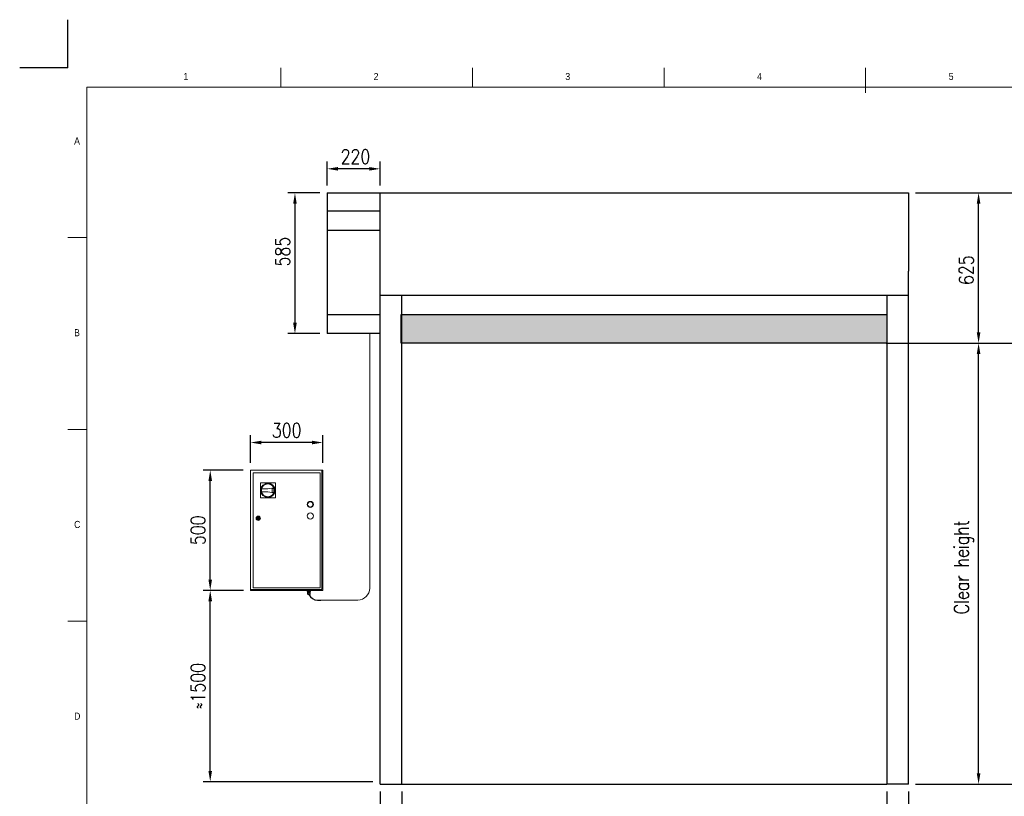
# Model space of a CAD drawing. Header units: millimetres. Extents: x 106533 to 120455, y 95328 to 100331.
# Tile 7 of 8: x 113495 to 117590, y 97102 to 100331. Entities that reach past the tile are written whole.
import ezdxf

# ---------------------------------------------------------------- set-up
doc = ezdxf.new("R2010")
doc.units = ezdxf.units.MM
doc.linetypes.add('ACAD_ISO02W100', pattern=[15, 12, -3])
for name, color, linetype in [('Disegno', 1, 'Continuous'), ('FORMAT', 7, 'Continuous'), ('Tratteggio', 4, 'ACAD_ISO02W100')]:
    doc.layers.add(name, color=color, linetype=linetype)
doc.styles.add('NYIP', font='romans.shx', dxfattribs={"width": 0.8})
doc.styles.add('SLDTEXTSTYLE0', font='GOTHIC.TTF', dxfattribs={"width": 0.913})
doc.dimstyles.new('STANDARD35', dxfattribs={"dimscale": 35, "dimtxt": 2, "dimasz": 1.5, "dimexe": 1, "dimexo": 1, "dimgap": 0.7, "dimtad": 1, "dimdec": 0, "dimdsep": 46, "dimtxsty": 'NYIP', "dimcen": 0, "dimclrd": 1, "dimclre": 1, "dimclrt": 2, "dimadec": 0, "dimazin": 0, "dimtfac": 1, "dimtdec": 0, "dimtix": 1, "dimtmove": 0, "dimatfit": 3, "dimfxl": 0, "dimtvp": 1, "dimtolj": 1, "dimtzin": 0, "dimarcsym": 0})

# ---------------------------------------------------------------- blocks, each defined once
blk = doc.blocks.new('A$C7C9C4F3F')
at = {"color": 7, "lineweight": 5}
blk.add_line((8295, 11245), (8295, 11504), dxfattribs=at)
at = {"layer": 'FORMAT', "color": 7, "lineweight": 5}
for p, q in [((2216, 11304), (2216, 11504)), ((4209, 11504), (4209, 11304)), ((6202, 11304), (6202, 11504)), ((16199, 11304), (199, 11304)), ((199, 11304), (199, 199)), ((199, 9738), (0, 9738)), ((0, 7745), (199, 7745)), ((0, 5752), (199, 5752))]:
    blk.add_line(p, q, dxfattribs=at)
at = {"color": 7, "lineweight": 5, "char_height": 73.8, "attachment_point": 1, "style": 'SLDTEXTSTYLE0'}
for s, insert in [('1', (1203, 11450)), ('2', (3180, 11450)), ('3', (5173, 11450)), ('4', (7166, 11450)), ('5', (9159, 11450)), ('A', (66, 10780)), ('B', (66, 8787)), ('C', (66, 6794)), ('D', (66, 4801))]:
    blk.add_mtext(s, dxfattribs=dict(at, insert=insert))
blk = doc.blocks.new('*D280')
at = {"color": 7, "lineweight": -2}
for p, q in [((114425.7, 97957.9), (114257.8, 97957.9)), ((114287.8, 97207.2), (114287.8, 97912.9)), ((114964.1, 97162.2), (114257.8, 97162.2))]:
    blk.add_line(p, q, dxfattribs=at)
at = {"color": 7}
for points in [[(114295.3, 97912.9), (114280.3, 97912.9), (114287.8, 97957.9)], [(114280.3, 97207.2), (114295.3, 97207.2), (114287.8, 97162.2)]]:
    blk.add_solid(points, dxfattribs=at)
at = {"layer": 'Defpoints', "color": 0}
for p in [(114287.8, 97957.9), (114455.7, 97957.9), (114994.1, 97162.2)]:
    blk.add_point(p, dxfattribs=at)
at = {"color": 7, "lineweight": 0, "insert": (114236.8, 97560.1), "char_height": 60, "attachment_point": 5, "rotation": 90, "style": 'NYIP'}
blk.add_mtext('\\A1;≈1500', dxfattribs=at)
blk = doc.blocks.new('*D281')
at = {"color": 7, "lineweight": -2}
for p, q in [((114425.2, 98457.9), (114257.8, 98457.9)), ((114287.8, 98002.9), (114287.8, 98412.9)), ((114425.2, 97957.9), (114257.8, 97957.9))]:
    blk.add_line(p, q, dxfattribs=at)
at = {"color": 7}
for points in [[(114295.3, 98412.9), (114280.3, 98412.9), (114287.8, 98457.9)], [(114280.3, 98002.9), (114295.3, 98002.9), (114287.8, 97957.9)]]:
    blk.add_solid(points, dxfattribs=at)
at = {"layer": 'Defpoints', "color": 0}
for p in [(114287.8, 98457.9), (114455.2, 98457.9), (114455.2, 97957.9)]:
    blk.add_point(p, dxfattribs=at)
at = {"color": 7, "lineweight": 0, "insert": (114236.8, 98207.9), "char_height": 60, "attachment_point": 5, "rotation": 90, "style": 'NYIP'}
blk.add_mtext('\\A1;500', dxfattribs=at)
blk = doc.blocks.new('*D282')
at = {"color": 7, "lineweight": -2}
for p, q in [((114994.1, 97121.7), (114994.1, 96895.7)), ((115084.1, 97121.7), (115084.1, 96895.7)), ((114994.1, 96925.7), (114784.4, 96925.7)), ((114949.1, 96925.7), (114904.1, 96925.7)), ((115084.1, 96925.7), (114994.1, 96925.7)), ((115129.1, 96925.7), (115174.1, 96925.7))]:
    blk.add_line(p, q, dxfattribs=at)
at = {"color": 7}
for points in [[(114949.1, 96918.2), (114949.1, 96933.2), (114994.1, 96925.7)], [(115129.1, 96933.2), (115129.1, 96918.2), (115084.1, 96925.7)]]:
    blk.add_solid(points, dxfattribs=at)
at = {"layer": 'Defpoints', "color": 0}
for p in [(114994.1, 97151.7), (115084.1, 97151.7), (114994.1, 96925.7)]:
    blk.add_point(p, dxfattribs=at)
at = {"color": 7, "lineweight": 0, "insert": (114844.2, 96976.7), "char_height": 60, "attachment_point": 5, "style": 'NYIP'}
blk.add_mtext('\\A1;90', dxfattribs=at)
blk = doc.blocks.new('*D283')
at = {"color": 7, "lineweight": -2}
for p, q in [((117101.1, 97121.7), (117101.1, 96895.7)), ((117191.1, 97121.7), (117191.1, 96895.7)), ((117056.1, 96925.7), (117011.1, 96925.7)), ((117191.1, 96925.7), (117101.1, 96925.7)), ((117191.1, 96925.7), (117402.9, 96925.7)), ((117236.1, 96925.7), (117281.1, 96925.7))]:
    blk.add_line(p, q, dxfattribs=at)
at = {"color": 7}
for points in [[(117056.1, 96918.2), (117056.1, 96933.2), (117101.1, 96925.7)], [(117236.1, 96933.2), (117236.1, 96918.2), (117191.1, 96925.7)]]:
    blk.add_solid(points, dxfattribs=at)
at = {"layer": 'Defpoints', "color": 0}
for p in [(117101.1, 97151.7), (117191.1, 97151.7), (117101.1, 96925.7)]:
    blk.add_point(p, dxfattribs=at)
at = {"color": 7, "lineweight": 0, "insert": (117343, 96976.7), "char_height": 60, "attachment_point": 5, "style": 'NYIP'}
blk.add_mtext('\\A1;90', dxfattribs=at)
blk = doc.blocks.new('*D284')
at = {"color": 7, "lineweight": -2}
for p, q in [((115084.1, 97121.7), (115084.1, 96895.7)), ((117101.1, 97121.7), (117101.1, 96895.7)), ((115129.1, 96925.7), (117056.1, 96925.7))]:
    blk.add_line(p, q, dxfattribs=at)
at = {"color": 7}
for points in [[(115129.1, 96933.2), (115129.1, 96918.2), (115084.1, 96925.7)], [(117056.1, 96918.2), (117056.1, 96933.2), (117101.1, 96925.7)]]:
    blk.add_solid(points, dxfattribs=at)
at = {"layer": 'Defpoints', "color": 0}
for p in [(115084.1, 97151.7), (117101.1, 97151.7), (117101.1, 96925.7)]:
    blk.add_point(p, dxfattribs=at)
at = {"color": 7, "lineweight": 0, "insert": (116086.1, 96976.7), "char_height": 60, "attachment_point": 5, "style": 'NYIP'}
blk.add_mtext('\\A1;Clear width', dxfattribs=at)
blk = doc.blocks.new('*D285')
at = {"color": 7, "lineweight": -2}
for p, q in [((117129.4, 98985.7), (117513.1, 98985.7)), ((117483.1, 97196.7), (117483.1, 98940.7)), ((117221.1, 97151.7), (117513.1, 97151.7))]:
    blk.add_line(p, q, dxfattribs=at)
at = {"color": 7}
for points in [[(117490.6, 98940.7), (117475.6, 98940.7), (117483.1, 98985.7)], [(117475.6, 97196.7), (117490.6, 97196.7), (117483.1, 97151.7)]]:
    blk.add_solid(points, dxfattribs=at)
at = {"layer": 'Defpoints', "color": 0}
for p in [(117099.4, 98985.7), (117483.1, 98985.7), (117191.1, 97151.7)]:
    blk.add_point(p, dxfattribs=at)
at = {"color": 7, "lineweight": 0, "insert": (117422.1, 98053.8), "char_height": 60, "attachment_point": 5, "rotation": 90, "style": 'NYIP'}
blk.add_mtext('\\A1;Clear height', dxfattribs=at)
blk = doc.blocks.new('*D286')
at = {"color": 7, "lineweight": -2}
for p, q in [((117221.1, 99610.7), (117513.1, 99610.7)), ((117483.1, 99030.7), (117483.1, 99565.7)), ((117129.4, 98985.7), (117513.1, 98985.7))]:
    blk.add_line(p, q, dxfattribs=at)
at = {"color": 7}
for points in [[(117490.6, 99565.7), (117475.6, 99565.7), (117483.1, 99610.7)], [(117475.6, 99030.7), (117490.6, 99030.7), (117483.1, 98985.7)]]:
    blk.add_solid(points, dxfattribs=at)
at = {"layer": 'Defpoints', "color": 0}
for p in [(117191.1, 99610.7), (117483.1, 99610.7), (117099.4, 98985.7)]:
    blk.add_point(p, dxfattribs=at)
at = {"color": 7, "lineweight": 0, "insert": (117432.1, 99289.3), "char_height": 60, "attachment_point": 5, "rotation": 90, "style": 'NYIP'}
blk.add_mtext('\\A1;625', dxfattribs=at)
blk = doc.blocks.new('*D287')
at = {"color": 7, "lineweight": -2}
for p, q in [((114774.1, 99640.7), (114774.1, 99740.7)), ((114949.1, 99710.7), (114819.1, 99710.7)), ((114994.1, 99640.7), (114994.1, 99740.7))]:
    blk.add_line(p, q, dxfattribs=at)
at = {"color": 7}
for points in [[(114819.1, 99718.2), (114819.1, 99703.2), (114774.1, 99710.7)], [(114949.1, 99703.2), (114949.1, 99718.2), (114994.1, 99710.7)]]:
    blk.add_solid(points, dxfattribs=at)
at = {"layer": 'Defpoints', "color": 0}
for p in [(114774.1, 99710.7), (114774.1, 99610.7), (114994.1, 99610.7)]:
    blk.add_point(p, dxfattribs=at)
at = {"color": 7, "lineweight": 0, "insert": (114891.7, 99761.7), "char_height": 60, "attachment_point": 5, "style": 'NYIP'}
blk.add_mtext('\\A1;220', dxfattribs=at)
blk = doc.blocks.new('*D288')
at = {"color": 7, "lineweight": -2}
for p, q in [((114744.1, 99610.7), (114610.1, 99610.7)), ((114640.1, 99565.7), (114640.1, 99070.7)), ((114744.1, 99025.7), (114610.1, 99025.7))]:
    blk.add_line(p, q, dxfattribs=at)
at = {"color": 7}
for points in [[(114647.6, 99565.7), (114632.6, 99565.7), (114640.1, 99610.7)], [(114632.6, 99070.7), (114647.6, 99070.7), (114640.1, 99025.7)]]:
    blk.add_solid(points, dxfattribs=at)
at = {"layer": 'Defpoints', "color": 0}
for p in [(114774.1, 99610.7), (114640.1, 99025.7), (114774.1, 99025.7)]:
    blk.add_point(p, dxfattribs=at)
at = {"color": 7, "lineweight": 0, "insert": (114589.1, 99366.6), "char_height": 60, "attachment_point": 5, "rotation": 90, "style": 'NYIP'}
blk.add_mtext('\\A1;585', dxfattribs=at)
blk = doc.blocks.new('*D292')
at = {"color": 7, "lineweight": -2}
for p, q in [((114455.7, 98487.9), (114455.7, 98602.7)), ((114755.7, 98487.9), (114755.7, 98602.7)), ((114710.7, 98572.7), (114500.7, 98572.7))]:
    blk.add_line(p, q, dxfattribs=at)
at = {"color": 7}
for points in [[(114500.7, 98580.2), (114500.7, 98565.2), (114455.7, 98572.7)], [(114710.7, 98565.2), (114710.7, 98580.2), (114755.7, 98572.7)]]:
    blk.add_solid(points, dxfattribs=at)
at = {"layer": 'Defpoints', "color": 0}
for p in [(114455.7, 98572.7), (114455.7, 98457.9), (114755.7, 98457.9)]:
    blk.add_point(p, dxfattribs=at)
at = {"color": 7, "lineweight": 0, "insert": (114605.7, 98623.7), "char_height": 60, "attachment_point": 5, "style": 'NYIP'}
blk.add_mtext('\\A1;300', dxfattribs=at)
blk = doc.blocks.new('*D296')
at = {"color": 7, "lineweight": -2}
for p, q in [((117221.1, 99610.7), (117819.1, 99610.7)), ((117789.1, 99565.7), (117789.1, 97196.7)), ((117221.1, 97151.7), (117819.1, 97151.7))]:
    blk.add_line(p, q, dxfattribs=at)
at = {"color": 7}
for points in [[(117796.6, 99565.7), (117781.6, 99565.7), (117789.1, 99610.7)], [(117781.6, 97196.7), (117796.6, 97196.7), (117789.1, 97151.7)]]:
    blk.add_solid(points, dxfattribs=at)
at = {"layer": 'Defpoints', "color": 0}
for p in [(117191.1, 99610.7), (117191.1, 97151.7), (117789.1, 97151.7)]:
    blk.add_point(p, dxfattribs=at)
at = {"color": 7, "lineweight": 0, "insert": (117728.1, 98381.2), "char_height": 60, "attachment_point": 5, "rotation": 90, "style": 'NYIP'}
blk.add_mtext('\\A1;Max height', dxfattribs=at)

msp = doc.modelspace()

# ---------------------------------------------------------------- hatches: boundary and pattern name
h = msp.add_hatch(color=256)
h.set_gradient(color2=(0, 0, 0), one_color=1)
h.paths.add_polyline_path([(117099.4, 98985.7), (117099.4, 99105.7), (115082.4, 99105.7), (115082.4, 98985.7)])

# ---------------------------------------------------------------- linework, layer by layer
at = {"color": 7}
for q in [(113695.4, 100330.8), (113495.4, 100130.8)]:
    msp.add_line((113695.4, 100130.8), q, dxfattribs=at)
for p, q in [((115082.4, 98985.7), (115082.4, 99105.7)), ((115082.4, 99105.7), (117099.4, 99105.7)), ((117101.1, 99105.7), (117101.1, 98985.7)), ((117099.4, 98985.7), (115082.4, 98985.7)), ((117099.4, 98985.7), (119937.6, 98985.7)), ((114734.1, 97916.9), (114748.1, 97916.9)), ((114994.1, 97151.7), (115084.1, 97151.7)), ((115084.1, 97151.7), (117101.1, 97151.7)), ((117191.1, 97151.7), (117101.1, 97151.7))]:
    msp.add_line(p, q)
at = {"color": 7, "lineweight": 5}
for p, q in [((114952, 99025.7), (114952, 97966.5)), ((114455.7, 98457.9), (114751.8, 98457.9)), ((114455.7, 97957.9), (114455.7, 98457.9)), ((114466.5, 98447), (114744.8, 98447)), ((114466.5, 97968.8), (114466.5, 98447)), ((114744.8, 98447), (114744.8, 97968.8)), ((114751.8, 98457.9), (114751.8, 97961.8)), ((114751.8, 98457.9), (114755.7, 98457.9)), ((114755.7, 98457.9), (114755.7, 97957.9)), ((114496.2, 98342.7), (114496.5, 98405.1)), ((114496.5, 98405.1), (114558.9, 98404.8)), ((114558.9, 98404.8), (114558.6, 98342.4)), ((114527.5, 98368), (114501.3, 98368.2)), ((114501.4, 98379.7), (114527.6, 98379.5)), ((114552.2, 98363.1), (114527.5, 98368)), ((114527.6, 98379.5), (114552.4, 98384.2)), ((114544.8, 98366.6), (114544.9, 98380.8)), ((114544.8, 98366.6), (114544.9, 98380.8)), ((114551, 98365.3), (114544.8, 98366.6)), ((114544.9, 98380.8), (114551.1, 98382)), ((114558.6, 98342.4), (114496.2, 98342.7)), ((114482.7, 98259.2), (114484.6, 98259.2)), ((114484.6, 98256.6), (114482.7, 98256.6)), ((114490.7, 98259.2), (114492.6, 98259.2)), ((114492.6, 98256.6), (114490.7, 98256.6)), ((114751.8, 97961.8), (114455.7, 97961.8)), ((114455.7, 97957.9), (114455.7, 97961.8)), ((114455.7, 97957.9), (114462.9, 97957.9)), ((114755.7, 97957.9), (114455.7, 97957.9)), ((114462.7, 97957.9), (114462.7, 97957.9)), ((114462.9, 97957.9), (114463.6, 97957.9)), ((114463.6, 97957.9), (114464.5, 97957.9)), ((114464.5, 97957.9), (114465.8, 97957.9)), ((114465.8, 97957.9), (114467.3, 97957.9)), ((114744.8, 97968.8), (114466.5, 97968.8)), ((114467.3, 97957.9), (114469, 97957.9)), ((114469, 97957.9), (114470.7, 97957.9)), ((114470.7, 97957.9), (114472.6, 97957.9)), ((114472.6, 97957.9), (114474.4, 97957.9)), ((114474.4, 97957.9), (114476, 97957.9)), ((114476, 97957.9), (114477.5, 97957.9)), ((114477.5, 97957.9), (114478.8, 97957.9)), ((114478.8, 97957.9), (114479.7, 97957.9)), ((114479.7, 97957.9), (114480.4, 97957.9)), ((114480.4, 97957.9), (114480.6, 97957.9)), ((114480.6, 97957.9), (114480.7, 97957.9)), ((114502.7, 97957.9), (114502.7, 97957.9)), ((114502.7, 97957.9), (114502.9, 97957.9)), ((114502.9, 97957.9), (114503.6, 97957.9)), ((114503.6, 97957.9), (114504.5, 97957.9)), ((114504.5, 97957.9), (114505.8, 97957.9)), ((114505.8, 97957.9), (114507.3, 97957.9)), ((114507.3, 97957.9), (114509, 97957.9)), ((114509, 97957.9), (114510.7, 97957.9)), ((114510.7, 97957.9), (114512.6, 97957.9)), ((114512.6, 97957.9), (114514.4, 97957.9)), ((114514.4, 97957.9), (114516, 97957.9)), ((114516, 97957.9), (114517.5, 97957.9)), ((114517.5, 97957.9), (114518.8, 97957.9)), ((114518.8, 97957.9), (114519.7, 97957.9)), ((114519.7, 97957.9), (114520.4, 97957.9)), ((114520.4, 97957.9), (114520.6, 97957.9)), ((114520.6, 97957.9), (114520.7, 97957.9)), ((114650.7, 97957.9), (114650.7, 97957.9)), ((114650.7, 97957.9), (114650.9, 97957.9)), ((114650.9, 97957.9), (114651.6, 97957.9)), ((114651.6, 97957.9), (114652.5, 97957.9)), ((114652.5, 97957.9), (114653.8, 97957.9)), ((114653.8, 97957.9), (114655.3, 97957.9)), ((114655.3, 97957.9), (114657, 97957.9)), ((114657, 97957.9), (114658.7, 97957.9)), ((114658.7, 97957.9), (114660.6, 97957.9)), ((114660.6, 97957.9), (114662.4, 97957.9)), ((114662.4, 97957.9), (114664, 97957.9)), ((114664, 97957.9), (114665.5, 97957.9)), ((114665.5, 97957.9), (114666.8, 97957.9)), ((114666.8, 97957.9), (114667.7, 97957.9)), ((114667.7, 97957.9), (114668.4, 97957.9)), ((114668.4, 97957.9), (114668.6, 97957.9)), ((114668.6, 97957.9), (114668.7, 97957.9)), ((114690.7, 97957.9), (114690.7, 97957.9)), ((114690.7, 97957.9), (114690.9, 97957.9)), ((114690.9, 97957.9), (114691.6, 97957.9)), ((114691.6, 97957.9), (114692.5, 97957.9)), ((114691.6, 97951.4), (114691.6, 97953.9)), ((114694.8, 97953.9), (114691.6, 97953.9)), ((114694.8, 97951.4), (114691.6, 97951.4)), ((114691.6, 97951.4), (114693.9, 97951.4)), ((114692.5, 97957.9), (114693.8, 97957.9)), ((114692.5, 97943.9), (114692.5, 97949.4)), ((114697.9, 97949.4), (114692.5, 97949.4)), ((114693.4, 97957.9), (114693.4, 97953.9)), ((114693.8, 97957.9), (114695.3, 97957.9)), ((114693.9, 97951.4), (114693.9, 97949.4)), ((114694, 97951.4), (114693.9, 97951.4)), ((114693.9, 97951.4), (114693.9, 97951.4)), ((114694.3, 97951.4), (114694, 97951.4)), ((114694.7, 97951.4), (114694.3, 97951.4)), ((114695.3, 97951.4), (114694.7, 97951.4)), ((114694.8, 97951.4), (114694.8, 97953.9)), ((114701, 97953.9), (114694.8, 97953.9)), ((114701, 97951.4), (114694.8, 97951.4)), ((114695.3, 97957.9), (114697, 97957.9)), ((114696, 97951.4), (114695.3, 97951.4)), ((114696.8, 97951.4), (114696, 97951.4)), ((114697.7, 97951.4), (114696.8, 97951.4)), ((114697, 97957.9), (114698.7, 97957.9)), ((114698.5, 97951.4), (114697.7, 97951.4)), ((114697.9, 97943.9), (114697.9, 97949.4)), ((114703.3, 97949.4), (114697.9, 97949.4)), ((114699.4, 97951.4), (114698.5, 97951.4)), ((114698.7, 97957.9), (114700.6, 97957.9)), ((114700.1, 97951.4), (114699.4, 97951.4)), ((114700.8, 97951.4), (114700.1, 97951.4)), ((114700.6, 97957.9), (114702.4, 97957.9)), ((114701.3, 97951.4), (114700.8, 97951.4)), ((114701, 97951.4), (114701, 97953.9)), ((114704.1, 97953.9), (114701, 97953.9)), ((114704.1, 97951.4), (114701, 97951.4)), ((114701.7, 97951.4), (114701.3, 97951.4)), ((114701.9, 97951.4), (114701.7, 97951.4)), ((114701.9, 97949.4), (114701.9, 97951.4)), ((114701.9, 97951.4), (114701.9, 97951.4)), ((114701.9, 97951.4), (114704.1, 97951.4)), ((114702.4, 97953.9), (114702.4, 97957.9)), ((114702.4, 97957.9), (114704, 97957.9)), ((114703.3, 97943.9), (114703.3, 97949.4)), ((114704, 97957.9), (114705.5, 97957.9)), ((114704.1, 97951.4), (114704.1, 97953.9)), ((114705.5, 97957.9), (114706.8, 97957.9)), ((114706.8, 97957.9), (114707.7, 97957.9)), ((114707.7, 97957.9), (114708.4, 97957.9)), ((114708.4, 97957.9), (114708.6, 97957.9)), ((114708.6, 97957.9), (114708.7, 97957.9)), ((114730.7, 97957.9), (114730.7, 97957.9)), ((114730.7, 97957.9), (114730.9, 97957.9)), ((114730.9, 97957.9), (114731.6, 97957.9)), ((114731.6, 97957.9), (114732.5, 97957.9)), ((114732.5, 97957.9), (114733.8, 97957.9)), ((114733.8, 97957.9), (114735.3, 97957.9)), ((114735.3, 97957.9), (114737, 97957.9)), ((114737, 97957.9), (114738.7, 97957.9)), ((114738.7, 97957.9), (114740.6, 97957.9)), ((114740.6, 97957.9), (114755.7, 97957.9)), ((114742.4, 97957.9), (114744, 97957.9)), ((114744, 97957.9), (114745.5, 97957.9)), ((114745.5, 97957.9), (114746.8, 97957.9)), ((114746.8, 97957.9), (114747.7, 97957.9)), ((114747.7, 97957.9), (114748.4, 97957.9)), ((114748.4, 97957.9), (114748.6, 97957.9)), ((114748.6, 97957.9), (114748.7, 97957.9)), ((114692.5, 97943.9), (114692.8, 97942.2)), ((114695.2, 97943.9), (114692.5, 97943.9)), ((114692.7, 97943.9), (114692.5, 97943.9)), ((114692.5, 97943.9), (114692.5, 97943.9)), ((114692.5, 97943.9), (114692.5, 97943.9)), ((114692.5, 97943.9), (114692.5, 97943.9)), ((114692.9, 97943.9), (114692.7, 97943.9)), ((114692.8, 97942.2), (114692.9, 97942.2)), ((114693.2, 97943.9), (114692.9, 97943.9)), ((114692.9, 97942.2), (114693.1, 97942.2)), ((114693.1, 97942.2), (114693.6, 97942.2)), ((114693.6, 97943.9), (114693.2, 97943.9)), ((114694.1, 97943.9), (114693.6, 97943.9)), ((114693.6, 97942.2), (114694.2, 97942.2)), ((114694.6, 97943.9), (114694.1, 97943.9)), ((114694.2, 97942.2), (114694.9, 97942.2)), ((114694.3, 97940.9), (114694.3, 97940.9)), ((114694.3, 97940.9), (114694.6, 97940.9)), ((114694.6, 97940.9), (114694.3, 97940.9)), ((114694.3, 97940.9), (114694.3, 97940.9)), ((114695.2, 97943.9), (114694.6, 97943.9)), ((114694.6, 97940.9), (114695, 97940.9)), ((114695, 97940.9), (114694.6, 97940.9)), ((114694.9, 97942.2), (114695.8, 97942.2)), ((114695, 97940.9), (114695.6, 97940.9)), ((114695.6, 97940.9), (114695, 97940.9)), ((114697.9, 97943.9), (114695.2, 97943.9)), ((114695.8, 97943.9), (114695.2, 97943.9)), ((114695.4, 97940.9), (114695.5, 97940.9)), ((114695.5, 97940.9), (114695.4, 97940.9)), ((114695.5, 97940.9), (114695.8, 97940.9)), ((114695.8, 97940.9), (114695.5, 97940.9)), ((114695.6, 97940.9), (114696.3, 97940.9)), ((114696.3, 97940.9), (114695.6, 97940.9)), ((114696.5, 97943.9), (114695.8, 97943.9)), ((114695.8, 97942.2), (114696.7, 97942.2)), ((114695.8, 97940.9), (114696.2, 97940.9)), ((114696.2, 97940.9), (114695.8, 97940.9)), ((114696.2, 97940.9), (114696.7, 97940.9)), ((114696.7, 97940.9), (114696.2, 97940.9)), ((114696.3, 97940.9), (114697.1, 97940.9)), ((114697.1, 97940.9), (114696.3, 97940.9)), ((114697.2, 97943.9), (114696.5, 97943.9)), ((114696.7, 97942.2), (114697.6, 97942.2)), ((114696.7, 97940.9), (114697.4, 97940.9)), ((114697.4, 97940.9), (114696.7, 97940.9)), ((114697.1, 97940.9), (114697.9, 97940.9)), ((114697.9, 97940.9), (114697.1, 97940.9)), ((114697.9, 97943.9), (114697.2, 97943.9)), ((114697.4, 97940.9), (114698.1, 97940.9)), ((114698.1, 97940.9), (114697.4, 97940.9)), ((114697.6, 97942.2), (114698.6, 97942.2)), ((114700.6, 97943.9), (114697.9, 97943.9)), ((114698.6, 97943.9), (114697.9, 97943.9)), ((114697.9, 97940.9), (114698.7, 97940.9)), ((114698.7, 97940.9), (114697.9, 97940.9)), ((114698.1, 97940.9), (114698.7, 97940.9)), ((114698.7, 97940.9), (114698.1, 97940.9)), ((114699.3, 97943.9), (114698.6, 97943.9)), ((114698.6, 97942.2), (114699.6, 97942.2)), ((114698.7, 97940.9), (114699.5, 97940.9)), ((114699.5, 97940.9), (114698.7, 97940.9)), ((114698.7, 97940.9), (114699.3, 97940.9)), ((114699.3, 97940.9), (114698.7, 97940.9)), ((114700, 97943.9), (114699.3, 97943.9)), ((114699.3, 97940.9), (114699.8, 97940.9)), ((114699.8, 97940.9), (114699.3, 97940.9)), ((114699.5, 97940.9), (114700.2, 97940.9)), ((114700.2, 97940.9), (114699.5, 97940.9)), ((114699.6, 97942.2), (114700.5, 97942.2)), ((114699.8, 97940.9), (114700.2, 97940.9)), ((114700.2, 97940.9), (114699.8, 97940.9)), ((114700.6, 97943.9), (114700, 97943.9)), ((114700.2, 97940.9), (114700.7, 97940.9)), ((114700.7, 97940.9), (114700.2, 97940.9)), ((114700.2, 97940.9), (114700.4, 97940.9)), ((114700.4, 97940.9), (114700.2, 97940.9)), ((114700.4, 97940.9), (114700.4, 97940.9)), ((114700.5, 97942.2), (114701.2, 97942.2)), ((114703.3, 97943.9), (114700.6, 97943.9)), ((114701.2, 97943.9), (114700.6, 97943.9)), ((114700.7, 97940.9), (114701.2, 97940.9)), ((114701.2, 97940.9), (114700.7, 97940.9)), ((114701.7, 97943.9), (114701.2, 97943.9)), ((114701.2, 97942.2), (114701.9, 97942.2)), ((114701.2, 97940.9), (114701.4, 97940.9)), ((114701.4, 97940.9), (114701.2, 97940.9)), ((114701.4, 97940.9), (114701.5, 97940.9)), ((114701.5, 97940.9), (114701.4, 97940.9)), ((114702.2, 97943.9), (114701.7, 97943.9)), ((114701.9, 97942.2), (114702.4, 97942.2)), ((114702.6, 97943.9), (114702.2, 97943.9)), ((114702.4, 97942.2), (114702.8, 97942.2)), ((114702.9, 97943.9), (114702.6, 97943.9)), ((114702.8, 97942.2), (114703, 97942.2)), ((114703.1, 97943.9), (114702.9, 97943.9)), ((114703, 97942.2), (114703.3, 97943.9)), ((114703, 97942.2), (114703, 97942.2)), ((114703.3, 97943.9), (114703.1, 97943.9)), ((114703.3, 97943.9), (114703.3, 97943.9)), ((114703.3, 97943.9), (114703.3, 97943.9)), ((114703.3, 97943.9), (114703.3, 97943.9)), ((114902, 97916.9), (114748.1, 97916.9))]:
    msp.add_line(p, q, dxfattribs=at)
for centre, radius in [((114527.6, 98373.8), 29.8), ((114527.6, 98373.8), 26.9), ((114703.8, 98315.2), 12.8), ((114703.8, 98315.2), 10.9), ((114703.8, 98267.2), 12.8), ((114487.7, 98257.9), 8.96), ((114487.7, 98257.9), 7.68), ((114487.7, 98257.9), 5.12), ((114487.7, 98257.9), 1.28)]:
    msp.add_circle(centre, radius, dxfattribs=at)
for centre, radius, start, end in [((114527.6, 98373.8), 26.9, 167.3296, 192.0768), ((114527.6, 98373.8), 25, 340.1095, 19.297), ((114527.6, 98373.8), 26.9, 336.5708, 22.8356), ((114487.7, 98257.9), 5.12, 14.4775, 165.5225), ((114487.7, 98257.9), 5.12, 194.4775, 345.5225), ((114487.7, 98257.9), 3.3, 22.8511, 157.1489), ((114487.7, 98257.9), 3.3, 202.8511, 337.1489), ((114898.4, 97970.5), 53.8, 273.8397, 355.7635)]:
    msp.add_arc(centre, radius, start, end, dxfattribs=at)
msp.add_arc((114735.9, 97958.8), 42, 205.2117, 267.5201)
for points, knots in [([(114692.8, 97942.2), (114692.8, 97942.1), (114692.8, 97941.9), (114693, 97941.6), (114693.2, 97941.3), (114693.5, 97941.1), (114693.7, 97941), (114693.9, 97941), (114694, 97940.9), (114694.1, 97940.9), (114694.1, 97940.9)], [0, 0, 0, 0, 0.127932, 0.334083, 0.512603, 0.668158, 0.801193, 0.910237, 0.992808, 1, 1, 1, 1]), ([(114701.7, 97940.9), (114701.7, 97940.9), (114701.7, 97940.9), (114701.8, 97940.9), (114702.1, 97941), (114702.4, 97941.1), (114702.7, 97941.4), (114702.9, 97941.7), (114703, 97942), (114703, 97942.1)], [0, 0, 0, 0, 0.004473, 0.071345, 0.184056, 0.381389, 0.583308, 0.787337, 1, 1, 1, 1])]:
    msp.add_open_spline(points, degree=3, knots=knots, dxfattribs=at)
at = {"layer": 'Disegno', "color": 7}
for p, q in [((114774.1, 99610.7), (114774.1, 99025.7)), ((114774.1, 99610.7), (117191.1, 99610.7)), ((114994.1, 99285.7), (114994.1, 99610.7)), ((117191.1, 99610.7), (117191.1, 99285.7)), ((114774.1, 99535.7), (114994.1, 99535.7)), ((114774.1, 99455.7), (114994.1, 99455.7)), ((114994.1, 97151.7), (114994.1, 99285.7)), ((117191.1, 97151.7), (117191.1, 99285.7)), ((114994.1, 99185.7), (117191.1, 99185.7)), ((115084.1, 97151.7), (115084.1, 99185.7)), ((117101.1, 99185.7), (117101.1, 97151.7)), ((114774.1, 99105.7), (114994.1, 99105.7)), ((114994.1, 99025.7), (114774.1, 99025.7))]:
    msp.add_line(p, q, dxfattribs=at)
at = {"layer": 'Tratteggio', "color": 7, "ltscale": 40}
msp.add_line((117099.4, 98985.7), (115082.4, 98985.7), dxfattribs=at)

# ---------------------------------------------------------------- block references
at = {"xscale": 0.4, "yscale": 0.4, "zscale": 0.4}
msp.add_blockref('A$C7C9C4F3F', (113695.4, 95529.3), dxfattribs=at)

# ---------------------------------------------------------------- dimensions: what is measured, and where the dimension line sits
at = {"color": 7, "lineweight": 0}
for base, p1, p2, picture, middle in [((114774.1, 99710.7), (114994.1, 99610.7), (114774.1, 99610.7), '*D287', (114891.7, 99710.7)), ((114994.1, 96925.7), (115084.1, 97151.7), (114994.1, 97151.7), '*D282', (114844.2, 96925.7)), ((117101.1, 96925.7), (117191.1, 97151.7), (117101.1, 97151.7), '*D283', (117343, 96925.7))]:
    dim = msp.add_linear_dim(base=base, p1=p1, p2=p2, dimstyle='STANDARD35', override={"dimscale": 30, "dimclrd": 7, "dimclre": 7, "dimclrt": 7}, dxfattribs=at)
    dim.commit()
    dim.dimension.update_dxf_attribs({"geometry": picture, "text_midpoint": middle, "dimtype": 160})
for base, p1, p2, picture, middle in [((114640.1, 99025.7), (114774.1, 99610.7), (114774.1, 99025.7), '*D288', (114640.1, 99366.6)), ((117483.1, 99610.7), (117099.4, 98985.7), (117191.1, 99610.7), '*D286', (117483.1, 99289.3))]:
    dim = msp.add_linear_dim(base=base, p1=p1, p2=p2, angle=90, dimstyle='STANDARD35', override={"dimscale": 30, "dimclrd": 7, "dimclre": 7, "dimclrt": 7}, dxfattribs=at)
    dim.commit()
    dim.dimension.update_dxf_attribs({"geometry": picture, "text_midpoint": middle, "dimtype": 160})
for base, p1, p2, text, picture, middle in [((117789.1, 97151.7), (117191.1, 99610.7), (117191.1, 97151.7), 'Max height', '*D296', (117728.1, 98381.2)), ((114287.8, 97957.9), (114994.1, 97162.2), (114455.7, 97957.9), '≈1500', '*D280', (114236.8, 97560.1))]:
    dim = msp.add_linear_dim(base=base, p1=p1, p2=p2, angle=90, text=text, dimstyle='STANDARD35', override={"dimscale": 30, "dimclrd": 7, "dimclre": 7, "dimclrt": 7}, dxfattribs=at)
    dim.commit()
    dim.dimension.update_dxf_attribs({"geometry": picture, "text_midpoint": middle})
dim = msp.add_linear_dim(base=(117483.1, 98985.7), p1=(117191.1, 97151.7), p2=(117099.4, 98985.7), angle=90, text='Clear height', dimstyle='STANDARD35', override={"dimscale": 30, "dimclrd": 7, "dimclre": 7, "dimclrt": 7}, dxfattribs=at)
dim.commit()
dim.dimension.update_dxf_attribs({"geometry": '*D285', "text_midpoint": (117483.1, 98053.8), "dimtype": 160})
for base, p1, p2, angle, picture, middle in [((114455.7, 98572.7), (114755.7, 98457.9), (114455.7, 98457.9), 180, '*D292', (114605.7, 98623.7)), ((114287.8, 98457.9), (114455.2, 97957.9), (114455.2, 98457.9), 90, '*D281', (114236.8, 98207.9))]:
    dim = msp.add_linear_dim(base=base, p1=p1, p2=p2, angle=angle, dimstyle='STANDARD35', override={"dimscale": 30, "dimclrd": 7, "dimclre": 7, "dimclrt": 7}, dxfattribs=at)
    dim.commit()
    dim.dimension.update_dxf_attribs({"geometry": picture, "text_midpoint": middle})
dim = msp.add_linear_dim(base=(117101.1, 96925.7), p1=(115084.1, 97151.7), p2=(117101.1, 97151.7), text='Clear width', dimstyle='STANDARD35', override={"dimscale": 30, "dimclrd": 7, "dimclre": 7, "dimclrt": 7}, dxfattribs=at)
dim.commit()
dim.dimension.update_dxf_attribs({"geometry": '*D284', "text_midpoint": (116086.1, 96925.7), "dimtype": 160})

doc.saveas('drawing.dxf')
